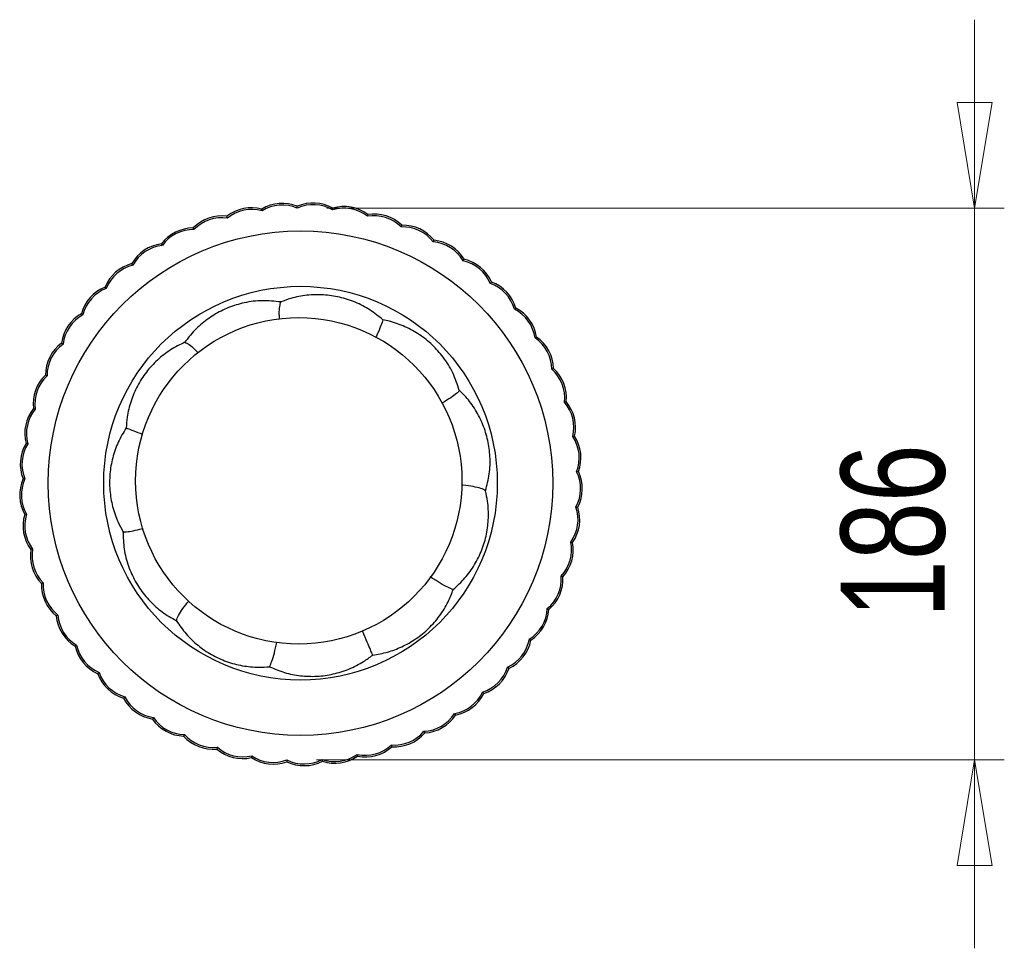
# Model space of a CAD drawing. Header units: millimetres. Extents: x 64 to 156, y 54 to 194.
# Tile 12 of 12: x 122 to 156, y 163 to 194. Entities that reach past the tile are written whole.
import ezdxf

# ---------------------------------------------------------------- set-up
doc = ezdxf.new("R2010")
doc.units = ezdxf.units.MM
doc.styles.add('SLDTEXTSTYLE0', font='TXT', dxfattribs={"width": 0.75})
doc.dimstyles.new('SLDDIMSTYLE1', dxfattribs={"dimtxt": 3.5, "dimasz": 3.556, "dimexe": 0, "dimexo": 0.0625, "dimgap": 0.875, "dimtad": 1, "dimdec": 0, "dimlfac": 10, "dimrnd": 1e-09, "dimzin": 12, "dimdsep": 46, "dimtxsty": 'SLDTEXTSTYLE0', "dimblk1": 'CLOSED', "dimblk2": 'CLOSED', "dimsah": 1, "dimcen": 0.09, "dimadec": 0, "dimazin": 3, "dimtfac": 1, "dimtdec": 0, "dimtmove": 0, "dimatfit": 0, "dimldrblk": 'CLOSED', "dimfxl": 0, "dimfrac": 2, "dimtolj": 1, "dimtzin": 12, "dimarcsym": 0})

# ---------------------------------------------------------------- blocks, each defined once
blk = doc.blocks.new('_Closed')
at = {"color": 0, "linetype": 'ByBlock', "lineweight": -2}
for p, q in [((-1, 0.166667), (0, 0)), ((-1, 0.166667), (-1, -0.166667)), ((0, 0), (-1, -0.166667)), ((0, 0), (-1, 0))]:
    blk.add_line(p, q, dxfattribs=at)
blk = doc.blocks.new('_D_1')
at = {"color": 7, "linetype": 'Continuous', "lineweight": 0}
for p, q in [((154.532, 188.005), (154.532, 194.355)), ((132.702, 188.005), (155.532, 188.005)), ((154.532, 188.005), (154.532, 169.412)), ((132.35, 169.412), (155.532, 169.412)), ((154.532, 169.412), (154.532, 163.062))]:
    blk.add_line(p, q, dxfattribs=at)
at = {"color": 7, "linetype": 'Continuous', "lineweight": 18, "xscale": 3.556, "yscale": 3.556}
for p, rotation in [((154.532, 188.005, -28.465), 270.0000000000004), ((154.532, 169.412, -28.465), 90.0000000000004)]:
    blk.add_blockref('_Closed', p, dxfattribs=dict(at, rotation=rotation))
at = {"color": 7, "linetype": 'Continuous', "lineweight": 18, "insert": (150.02, 174.192), "char_height": 3.5, "attachment_point": 1, "rotation": 90, "style": 'SLDTEXTSTYLE0'}
blk.add_mtext('186', dxfattribs=at)

msp = doc.modelspace()

# ---------------------------------------------------------------- linework, layer by layer
at = {"color": 7, "linetype": 'Continuous', "lineweight": 25}
for p, q in [((130.514, 187.913), (130.505, 187.974)), ((131.702, 188.005), (131.701, 188.067)), ((132.893, 187.944), (132.9, 188.006)), ((129.347, 187.67), (129.33, 187.73)), ((134.066, 187.732), (134.081, 187.792)), ((128.22, 187.279), (128.196, 187.337)), ((135.202, 187.371), (135.224, 187.429)), ((136.282, 186.868), (136.312, 186.922)), ((127.153, 186.748), (127.122, 186.802)), ((137.29, 186.231), (137.326, 186.281)), ((126.163, 186.085), (126.125, 186.134)), ((138.208, 185.47), (138.25, 185.515)), ((125.265, 185.3), (125.222, 185.344)), ((139.021, 184.598), (139.069, 184.637)), ((124.475, 184.407), (124.427, 184.445)), ((139.715, 183.629), (139.768, 183.662)), ((123.806, 183.421), (123.753, 183.452)), ((140.281, 182.58), (140.337, 182.606)), ((123.269, 182.357), (123.212, 182.381)), ((122.872, 181.233), (122.812, 181.25)), ((140.707, 181.467), (140.766, 181.485)), ((140.987, 180.308), (141.048, 180.319)), ((122.622, 180.067), (122.561, 180.076)), ((122.523, 178.879), (122.461, 178.881)), ((141.117, 179.123), (141.179, 179.126)), ((141.095, 177.931), (141.156, 177.926)), ((122.577, 177.689), (122.515, 177.682)), ((140.92, 176.752), (140.98, 176.739)), ((122.782, 176.514), (122.722, 176.5)), ((140.596, 175.605), (140.654, 175.584)), ((123.136, 175.376), (123.079, 175.354)), ((123.633, 174.292), (123.579, 174.263)), ((140.128, 174.509), (140.183, 174.481)), ((124.265, 173.281), (124.214, 173.245)), ((139.523, 173.481), (139.574, 173.446)), ((125.02, 172.359), (124.975, 172.317)), ((138.792, 172.539), (138.838, 172.498)), ((137.947, 171.699), (137.987, 171.652)), ((125.887, 171.541), (125.847, 171.493)), ((137.001, 170.974), (137.035, 170.922)), ((126.852, 170.841), (126.818, 170.788)), ((127.898, 170.269), (127.872, 170.213)), ((135.97, 170.375), (135.997, 170.32)), ((129.009, 169.837), (128.99, 169.777)), ((133.722, 169.596), (133.734, 169.535)), ((134.871, 169.913), (134.891, 169.855)), ((130.165, 169.549), (130.154, 169.488)), ((131.35, 169.412), (131.346, 169.35)), ((132.542, 169.428), (132.546, 169.366))]:
    msp.add_line(p, q, dxfattribs=at)
for centre, radius in [((131.81, 178.736), 8.5), ((131.81, 178.736), 6.634), ((131.752, 178.814), 5.5)]:
    msp.add_circle(centre, radius, dxfattribs=at)
for centre, radius, start, end in [((132.239, 186.834), 1.345, 60.5809, 113.5732), ((130.163, 186.674), 1.345, 75.2748, 128.2671), ((130.163, 186.674), 1.288, 74.2059, 129.336), ((131.196, 186.821), 1.345, 67.9278, 120.9202), ((131.196, 186.821), 1.288, 66.859, 121.989), ((132.239, 186.834), 1.288, 59.5121, 114.6421), ((133.276, 186.714), 1.288, 52.1651, 107.2951), ((133.276, 186.714), 1.345, 53.234, 106.2263), ((129.157, 186.396), 1.345, 82.6217, 135.6141), ((129.157, 186.396), 1.288, 81.5529, 136.6829), ((134.288, 186.463), 1.288, 44.8182, 99.9482), ((134.288, 186.463), 1.345, 45.887, 98.8794), ((128.196, 185.992), 1.345, 89.9686, 142.961), ((128.196, 185.992), 1.288, 88.8998, 144.0298), ((135.26, 186.084), 1.288, 37.4712, 92.6013), ((135.26, 186.084), 1.345, 38.5401, 91.5324), ((136.176, 185.584), 1.288, 30.1243, 85.2543), ((136.176, 185.584), 1.345, 31.1931, 84.1855), ((127.293, 185.468), 1.345, 97.3156, 150.3079), ((127.293, 185.468), 1.288, 96.2468, 151.3768), ((137.02, 184.971), 1.288, 22.7774, 77.9074), ((137.02, 184.971), 1.345, 23.8462, 76.8386), ((126.465, 184.833), 1.345, 104.6625, 157.6549), ((126.465, 184.833), 1.288, 103.5937, 158.7237), ((137.779, 184.255), 1.345, 16.4993, 69.4916), ((125.726, 184.097), 1.345, 112.0095, 165.0018), ((125.726, 184.097), 1.288, 110.9406, 166.0706), ((137.779, 184.255), 1.288, 15.4304, 70.5604), ((138.44, 183.448), 1.288, 8.0835, 63.2135), ((138.44, 183.448), 1.345, 9.1523, 62.1447), ((125.086, 183.273), 1.345, 119.3564, 172.3488), ((125.086, 183.273), 1.288, 118.2876, 173.4176), ((138.993, 182.563), 1.288, 0.7366, 55.8666), ((138.993, 182.563), 1.345, 1.8054, 54.7977), ((124.557, 182.374), 1.345, 126.7033, 179.6957), ((124.557, 182.374), 1.288, 125.6345, 180.7645), ((139.427, 181.615), 1.288, 353.3896, 48.5196), ((139.427, 181.615), 1.345, 354.4584, 47.4508), ((124.147, 181.415), 1.345, 134.0503, 187.0426), ((124.147, 181.415), 1.288, 132.9815, 188.1115), ((123.863, 180.411), 1.345, 141.3972, 194.3896), ((123.863, 180.411), 1.288, 140.3284, 195.4584), ((139.737, 180.619), 1.288, 346.0427, 41.1727), ((139.737, 180.619), 1.345, 347.1115, 40.1039), ((139.917, 179.591), 1.288, 338.6957, 33.8257), ((139.917, 179.591), 1.345, 339.7646, 32.7569), ((123.71, 179.379), 1.345, 148.7442, 201.7365), ((123.71, 179.379), 1.288, 147.6753, 202.8053), ((123.69, 178.335), 1.345, 156.0911, 209.0835), ((123.69, 178.335), 1.288, 155.0223, 210.1523), ((139.964, 178.549), 1.288, 331.3488, 26.4788), ((139.964, 178.549), 1.345, 332.4176, 25.41), ((139.878, 177.509), 1.288, 324.0019, 19.1319), ((139.878, 177.509), 1.345, 325.0707, 18.063), ((123.804, 177.298), 1.345, 163.438, 216.4304), ((123.804, 177.298), 1.288, 162.3692, 217.4992), ((139.659, 176.489), 1.288, 316.6549, 11.7849), ((139.659, 176.489), 1.345, 317.7237, 10.7161), ((124.05, 176.284), 1.345, 170.785, 223.7773), ((124.05, 176.284), 1.288, 169.7161, 224.8462), ((139.312, 175.505), 1.288, 309.308, 4.438), ((139.312, 175.505), 1.345, 310.3768, 3.3692), ((124.423, 175.31), 1.345, 178.1319, 231.1243), ((124.423, 175.31), 1.288, 177.0631, 232.1931), ((124.917, 174.391), 1.345, 185.4788, 238.4712), ((124.917, 174.391), 1.288, 184.41, 239.54), ((138.841, 174.574), 1.288, 301.961, 357.0911), ((138.841, 174.574), 1.345, 303.0299, 356.0222), ((125.525, 173.544), 1.345, 192.8258, 245.8181), ((125.525, 173.544), 1.288, 191.757, 246.887), ((138.256, 173.71), 1.288, 294.6141, 349.7441), ((138.256, 173.71), 1.345, 295.6829, 348.6753), ((126.237, 172.781), 1.345, 200.1727, 253.1651), ((126.237, 172.781), 1.288, 199.1039, 254.2339), ((137.564, 172.929), 1.288, 287.2672, 342.3972), ((137.564, 172.929), 1.345, 288.336, 341.3283), ((136.779, 172.242), 1.288, 279.9202, 335.0502), ((136.779, 172.242), 1.345, 280.9891, 333.9814), ((127.04, 172.115), 1.345, 207.5197, 260.512), ((127.04, 172.115), 1.288, 206.4508, 261.5808), ((135.912, 171.662), 1.288, 272.5733, 327.7033), ((135.912, 171.662), 1.345, 273.6421, 326.6345), ((127.922, 171.557), 1.345, 214.8666, 267.859), ((127.922, 171.557), 1.288, 213.7978, 268.9278), ((128.868, 171.117), 1.288, 221.1447, 276.2747), ((134.978, 171.197), 1.288, 265.2263, 320.3564), ((134.978, 171.197), 1.345, 266.2952, 319.2875), ((128.868, 171.117), 1.345, 222.2135, 275.2059), ((129.862, 170.801), 1.345, 229.5605, 282.5528), ((129.862, 170.801), 1.288, 228.4917, 283.6217), ((132.971, 170.642), 1.288, 250.5325, 305.6625), ((133.992, 170.855), 1.288, 257.8794, 313.0094), ((133.992, 170.855), 1.345, 258.9482, 311.9406), ((130.889, 170.615), 1.345, 236.9074, 289.8998), ((130.889, 170.615), 1.288, 235.8386, 290.9686), ((131.931, 170.562), 1.345, 244.2544, 297.2467), ((131.931, 170.562), 1.288, 243.1855, 298.3155), ((132.971, 170.642), 1.345, 251.6013, 304.5937)]:
    msp.add_arc(centre, radius, start, end, dxfattribs=at)
for points, knots in [([(131.142, 184.843), (130.937, 184.865), (130.528, 184.91), (129.932, 184.834), (129.38, 184.666), (128.882, 184.416), (128.434, 184.086), (128.118, 183.763), (127.962, 183.551), (127.916, 183.487)], [0, 0, 0, 0, 0.167193, 0.334386, 0.484742, 0.635099, 0.785431, 0.935764, 1, 1, 1, 1]), ([(134.59, 184.239), (134.446, 184.356), (134.159, 184.591), (133.663, 184.845), (133.133, 185.017), (132.582, 185.097), (132.026, 185.082), (131.541, 184.991), (131.255, 184.885), (131.142, 184.843)], [0, 0, 0, 0, 0.150369, 0.300736, 0.4511, 0.601462, 0.751849, 0.902236, 1, 1, 1, 1]), ([(131.142, 184.843), (131.126, 184.797), (131.095, 184.705), (131.081, 184.502), (131.088, 184.325), (131.09, 184.266)], [0, 0, 0, 0, 0.4040943, 0.8001935, 1, 1, 1, 1]), ([(134.59, 184.239), (134.57, 184.179), (134.531, 184.059), (134.446, 183.857), (134.372, 183.701), (134.352, 183.659)], [0, 0, 0, 0, 0.424588, 0.841634, 1, 1, 1, 1]), ([(137.163, 181.867), (137.098, 182.065), (136.966, 182.459), (136.646, 182.973), (136.261, 183.405), (135.826, 183.753), (135.338, 184.021), (134.917, 184.171), (134.663, 184.224), (134.59, 184.239)], [0, 0, 0, 0, 0.168808, 0.337615, 0.487906, 0.638196, 0.788643, 0.939092, 1, 1, 1, 1]), ([(127.916, 183.487), (127.749, 183.406), (127.417, 183.242), (126.979, 182.896), (126.603, 182.486), (126.301, 182.018), (126.084, 181.505), (125.965, 181.027), (125.943, 180.722), (125.934, 180.602)], [0, 0, 0, 0, 0.150362, 0.300721, 0.451078, 0.601433, 0.751819, 0.902206, 1, 1, 1, 1]), ([(127.916, 183.487), (127.96, 183.466), (128.049, 183.425), (128.204, 183.295), (128.323, 183.168), (128.362, 183.127)], [0, 0, 0, 0, 0.407489, 0.806906, 1, 1, 1, 1]), ([(137.163, 181.867), (137.15, 181.843), (137.124, 181.795), (136.942, 181.659), (136.757, 181.535), (136.604, 181.444), (136.574, 181.426)], [0, 0, 0, 0, 0.3143864, 0.6216937, 0.9241186, 1, 1, 1, 1]), ([(138.046, 178.481), (138.095, 178.669), (138.193, 179.045), (138.211, 179.621), (138.137, 180.182), (137.973, 180.714), (137.719, 181.209), (137.44, 181.593), (137.236, 181.795), (137.163, 181.867)], [0, 0, 0, 0, 0.157737, 0.315476, 0.465855, 0.616233, 0.766459, 0.916683, 1, 1, 1, 1]), ([(125.934, 180.602), (125.839, 180.444), (125.648, 180.126), (125.466, 179.599), (125.372, 179.051), (125.37, 178.493), (125.465, 177.945), (125.623, 177.478), (125.769, 177.21), (125.827, 177.104)], [0, 0, 0, 0, 0.150311, 0.30062, 0.450927, 0.601231, 0.751617, 0.902004, 1, 1, 1, 1]), ([(125.934, 180.602), (125.995, 180.576), (126.116, 180.523), (126.313, 180.449), (126.461, 180.399), (126.491, 180.389)], [0, 0, 0, 0, 0.448031, 0.888237, 1, 1, 1, 1]), ([(138.046, 178.481), (138, 178.508), (137.908, 178.562), (137.637, 178.621), (137.411, 178.656), (137.249, 178.667), (137.233, 178.669)], [0, 0, 0, 0, 0.3277648, 0.6492636, 0.9650781, 1, 1, 1, 1]), ([(136.958, 175.154), (137.094, 175.279), (137.367, 175.53), (137.69, 175.985), (137.935, 176.485), (138.093, 177.019), (138.157, 177.572), (138.136, 178.065), (138.072, 178.363), (138.046, 178.481)], [0, 0, 0, 0, 0.1503588, 0.3007149, 0.4510689, 0.6014204, 0.7518072, 0.9021943, 1, 1, 1, 1]), ([(125.827, 177.104), (125.86, 177.099), (125.926, 177.09), (126.165, 177.131), (126.359, 177.171), (126.499, 177.208), (126.503, 177.209)], [0, 0, 0, 0, 0.336495, 0.666026, 0.990679, 1, 1, 1, 1]), ([(125.827, 177.104), (125.833, 176.906), (125.846, 176.511), (125.995, 175.947), (126.229, 175.428), (126.539, 174.966), (126.924, 174.564), (127.297, 174.282), (127.544, 174.148), (127.628, 174.103)], [0, 0, 0, 0, 0.160453, 0.320907, 0.471255, 0.6216, 0.771912, 0.922225, 1, 1, 1, 1]), ([(136.958, 175.154), (136.901, 175.175), (136.788, 175.215), (136.53, 175.36), (136.328, 175.482), (136.193, 175.573), (136.183, 175.58)], [0, 0, 0, 0, 0.32943, 0.65344, 0.971857, 1, 1, 1, 1]), ([(134.244, 172.944), (134.412, 172.973), (134.748, 173.029), (135.241, 173.217), (135.712, 173.484), (136.143, 173.836), (136.507, 174.257), (136.784, 174.7), (136.904, 175.014), (136.958, 175.154)], [0, 0, 0, 0, 0.138312, 0.276622, 0.426882, 0.57714, 0.727466, 0.877791, 1, 1, 1, 1]), ([(127.628, 174.103), (127.647, 174.158), (127.685, 174.267), (127.827, 174.491), (127.974, 174.677), (128.043, 174.765)], [0, 0, 0, 0, 0.350273, 0.694196, 1, 1, 1, 1]), ([(127.628, 174.103), (127.733, 173.95), (127.942, 173.645), (128.347, 173.26), (128.806, 172.947), (129.313, 172.714), (129.851, 172.572), (130.341, 172.523), (130.646, 172.544), (130.766, 172.552)], [0, 0, 0, 0, 0.150359, 0.300715, 0.451069, 0.601421, 0.751808, 0.902195, 1, 1, 1, 1]), ([(134.244, 172.944), (134.234, 172.968), (134.213, 173.016), (134.124, 173.229), (134.02, 173.476), (133.931, 173.689), (133.898, 173.766)], [0, 0, 0, 0, 0.28549, 0.565426, 0.841878, 1, 1, 1, 1]), ([(130.766, 172.552), (130.793, 172.609), (130.847, 172.722), (130.928, 172.996), (130.982, 173.245), (131.008, 173.368)], [0, 0, 0, 0, 0.339747, 0.673893, 1, 1, 1, 1]), ([(130.766, 172.552), (130.934, 172.481), (131.27, 172.339), (131.813, 172.234), (132.366, 172.216), (132.918, 172.291), (133.448, 172.46), (133.893, 172.683), (134.143, 172.869), (134.244, 172.944)], [0, 0, 0, 0, 0.148198, 0.296393, 0.44664, 0.596884, 0.747261, 0.897638, 1, 1, 1, 1])]:
    msp.add_open_spline(points, degree=3, knots=knots, dxfattribs=at)

# ---------------------------------------------------------------- dimensions: what is measured, and where the dimension line sits
at = {"color": 7, "linetype": 'Continuous', "lineweight": 18}
dim = msp.add_linear_dim(base=(154.532, 169.412), p1=(131.702, 188.005), p2=(131.35, 169.412), angle=90, dimstyle='SLDDIMSTYLE1', dxfattribs=at)
dim.commit()
dim.dimension.update_dxf_attribs({"geometry": '_D_1', "text_midpoint": (154.532, 178.071), "dimtype": 160})

doc.saveas('drawing.dxf')
